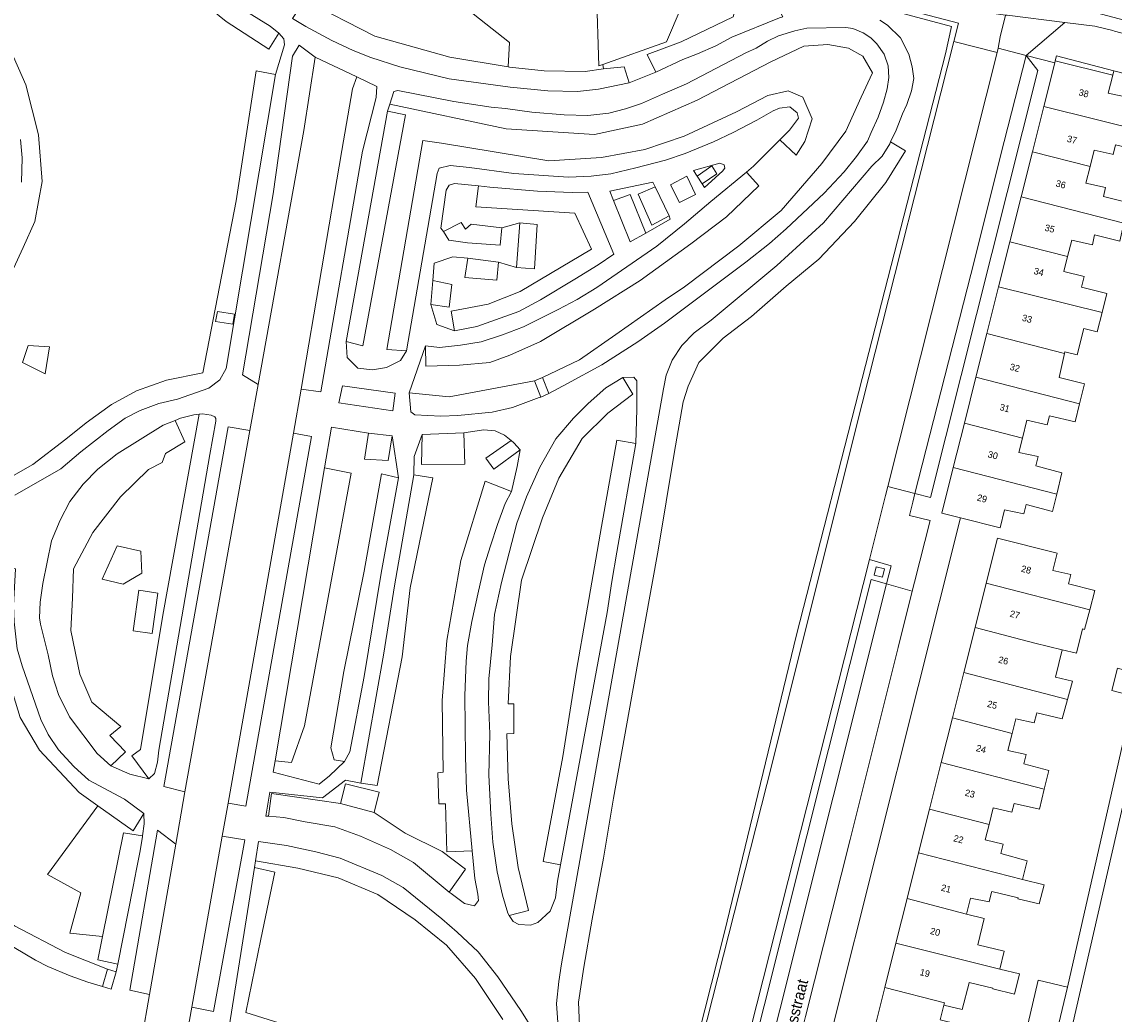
# Model space of a CAD drawing. Header units: metres. Extents: x 151448 to 154749, y 463108 to 465296.
# Tile 205 of 256: x 153749 to 153872, y 463319 to 463431. Entities that reach past the tile are written whole.
import ezdxf
from ezdxf.enums import TextEntityAlignment as Align

# ---------------------------------------------------------------- set-up
doc = ezdxf.new("R2010")
doc.units = ezdxf.units.M
for name, color, linetype, lineweight in [('B-PV-GR-BEPLANTING_CULTUUR_HEESTERS-GV', 253, 'Continuous', 9), ('B-PV-GR-GROENVOORZIENING-GV', 253, 'Continuous', 9), ('B-PV-IE-TERREINAFSCHEIDING_KUNSTMATIG_HEKWERK-G', 253, 'Continuous', 9), ('B-PV-IE-TERREINAFSCHEIDING_KUNSTMATIG_MUUR-G', 253, 'Continuous', 9), ('B-PV-OG-BEBOUWING-GV', 1, 'Continuous', 9), ('B-PV-OG-BEBOUWING-T18', 2, 'Continuous', 9), ('B-PV-OG-TERREIN_BEGROEID-GV', 253, 'Continuous', 9), ('B-PV-OG-TERREIN_ERF-GV', 253, 'Continuous', 9), ('B-PV-OG-TOPOGRAFIE-T18', 2, 'Continuous', 9), ('B-PV-VH-GESLOTENVERHARDING_ASFALT-GV', 253, 'Continuous', 9), ('B-PV-VH-ONVERHARD_ZAND-GV', 253, 'Continuous', 9), ('B-PV-VH-OPENVERHARDING_BETONSTRAATSTEEN-GV', 253, 'Continuous', 9), ('B-PV-VH-OPENVERHARDING_STRAATBAKSTEEN-GV', 253, 'Continuous', 9), ('B-PV-VH-OPENVERHARDING_TEGEL-GV', 253, 'Continuous', 9)]:
    doc.layers.add(name, color=color, linetype=linetype, lineweight=lineweight)
doc.styles.add('Drong', font='txt', dxfattribs={"height": 1.8})

msp = doc.modelspace()

# ---------------------------------------------------------------- linework, layer by layer
at = {"layer": 'B-PV-GR-BEPLANTING_CULTUUR_HEESTERS-GV', "flags": 128}
for points in [[(153814.197, 463425.967), (153814.104, 463426.483), (153813.663, 463426.327), (153813.399, 463434.695), (153808.281, 463436.477), (153804.894, 463435.421), (153789.645, 463440.318), (153789.095, 463435.808), (153796.121, 463434.88), (153803.588, 463428.959), (153803.426, 463426.207), (153803.581, 463426.182), (153807.506, 463425.741), (153812.13, 463425.692)], [(153822.221, 463283.03), (153822.473, 463284.052), (153824.216, 463291.155), (153824.122, 463291.335), (153831.483, 463320.453), (153844.163, 463370.606), (153846.001, 463377.825), (153846.263, 463378.85), (153858.576, 463427.84), (153853.681, 463429.071), (153843.368, 463388.226), (153832.611, 463345.229), (153811.787, 463263.142), (153811.391, 463261.389), (153810.065, 463256.354), (153808.841, 463251.708), (153803.185, 463230.233), (153806.695, 463228.966), (153806.798, 463229.451), (153806.255, 463229.59), (153806.812, 463231.895), (153809.249, 463231.314), (153810.04, 463234.42)]]:
    msp.add_lwpolyline(points, close=True, dxfattribs=at)
at = {"layer": 'B-PV-GR-GROENVOORZIENING-GV', "flags": 128}
for points in [[(153826.914, 463437.942), (153767.162, 463453.902), (153764.641, 463451.208), (153769.797, 463445.123), (153778.556, 463446.31), (153779.539, 463439.551), (153778.666, 463434.604), (153780.456, 463433.753), (153788.397, 463429.674), (153796.851, 463427.281), (153803.426, 463426.207), (153803.588, 463428.959), (153796.121, 463434.88), (153789.095, 463435.808), (153789.645, 463440.318), (153804.894, 463435.421), (153808.281, 463436.477), (153813.399, 463434.695), (153813.663, 463426.327), (153814.104, 463426.483), (153821.278, 463429.016), (153822.944, 463432.899), (153825.637, 463435.298)], [(153755.067, 463450.878), (153753.326, 463449.251), (153755.652, 463446.939), (153760.415, 463441.576), (153763.32, 463438.301), (153767.099, 463435.056), (153771.656, 463431.337), (153776.431, 463428.203), (153777.567, 463429.994), (153776.617, 463430.812), (153773.246, 463432.88), (153763.976, 463441.061), (153763.193, 463441.964), (153760.723, 463444.487), (153758.859, 463446.41), (153757.225, 463448.5), (153755.544, 463450.47)], [(153780.456, 463433.753), (153779.134, 463431.661), (153780.607, 463430.759), (153783.539, 463429.195), (153785.953, 463428.043), (153787.966, 463427.263), (153791.203, 463426.222), (153796.8, 463424.856), (153803.68, 463423.923), (153807.911, 463423.5), (153811.25, 463423.409), (153813.625, 463423.7), (153817.085, 463424.415), (153816.518, 463426.2), (153814.197, 463425.967), (153812.13, 463425.692), (153807.506, 463425.741), (153803.581, 463426.182), (153803.426, 463426.207), (153796.851, 463427.281), (153788.397, 463429.674)], [(153834.417, 463431.845), (153833.237, 463434.133), (153830.378, 463433.601), (153829.12, 463432.87), (153828.824, 463431.854), (153822.96, 463429.025), (153819.103, 463427.597), (153820.074, 463425.623), (153823.116, 463427.05), (153824.777, 463427.658), (153826.837, 463428.566), (153828.642, 463429.553), (153834.034, 463431.737)], [(153792.28, 463389.435), (153792.475, 463387.272), (153792.921, 463386.952), (153795.861, 463386.8), (153797.752, 463386.872), (153801.641, 463387.252), (153803.931, 463387.782), (153806.937, 463388.875), (153807.102, 463388.949), (153808.017, 463389.328), (153810.121, 463390.465), (153813.996, 463392.587), (153818.046, 463395.166), (153821.078, 463397.283), (153830.253, 463404.16), (153832.91, 463406.26), (153834.784, 463407.913), (153839.074, 463411.95), (153841.32, 463414.354), (153842.705, 463416.085), (153843.971, 463417.81), (153844.359, 463418.783), (153845.171, 463420.536), (153845.771, 463422.226), (153846.173, 463423.723), (153846.35, 463425.019), (153846.287, 463426.306), (153845.848, 463427.646), (153845.005, 463428.789), (153844.34, 463429.477), (153843.458, 463430.029), (153842.315, 463430.518), (153841.498, 463430.646), (153837.126, 463430.588), (153835.752, 463430.253), (153833.928, 463429.723), (153832.691, 463429.092), (153831.393, 463428.33), (153830.235, 463427.777), (153823.564, 463424.274), (153820.845, 463423.128), (153818.484, 463422.06), (153816.68, 463421.457), (153814.791, 463420.994), (153812.43, 463420.723), (153809.738, 463420.805), (153806.121, 463421.086), (153803.119, 463421.515), (153801.535, 463421.661), (153797.302, 463422.299), (153791.008, 463423.538), (153790.526, 463423.427), (153790.085, 463422.003), (153803.204, 463419.215), (153813.19, 463418.56), (153818.576, 463419.737), (153824.767, 463422.447), (153833.053, 463426.77), (153836.758, 463428.534), (153839.497, 463428.71), (153841.819, 463428.31), (153843.418, 463427.4), (153844.517, 463425.52), (153843.228, 463422.786), (153841.525, 463418.96), (153838.803, 463415.298), (153834.207, 463410.006), (153829.442, 463406.006), (153823.327, 463401.394), (153821.139, 463399.907), (153815.571, 463396.007), (153811.49, 463393.153), (153807.323, 463391.16), (153806.408, 463390.781), (153796.769, 463388.984)], [(153781.684, 463427.304), (153779.886, 463428.653), (153779.125, 463427.424), (153776.945, 463411.862), (153773.489, 463391.437), (153775.23, 463390.353), (153780.406, 463419.022)], [(153789.839, 463421.21), (153791.859, 463420.798), (153787.063, 463394.708), (153785.169, 463395.221), (153785.265, 463393.413), (153786.493, 463392.204), (153788.129, 463392.004), (153789.729, 463392.291), (153791.293, 463393.068), (153791.97, 463394.176), (153789.771, 463394.316), (153793.829, 463417.881), (153795.913, 463417.602), (153808.01, 463415.588), (153813.959, 463415.978), (153818.856, 463416.885), (153823.269, 463418.394), (153829.195, 463421.13), (153832.716, 463422.977), (153835.015, 463423.508), (153836.682, 463422.765), (153837.707, 463420.339), (153836.873, 463417.775), (153835.923, 463416.243), (153834.068, 463417.969), (153831.108, 463414.999), (153830.296, 463414.327), (153831.707, 463412.772), (153828.065, 463409.298), (153824.021, 463406.242), (153818.315, 463402.094), (153813.175, 463398.866), (153807.077, 463395.197), (153803.606, 463393.67), (153801.363, 463392.861), (153797.957, 463392.546), (153794.157, 463392.43), (153794.119, 463394.724), (153792.28, 463389.435), (153796.769, 463388.984), (153806.408, 463390.781), (153807.323, 463391.16), (153811.49, 463393.153), (153815.571, 463396.007), (153821.139, 463399.907), (153823.327, 463401.394), (153829.442, 463406.006), (153834.207, 463410.006), (153838.803, 463415.298), (153841.525, 463418.96), (153843.228, 463422.786), (153844.517, 463425.52), (153843.418, 463427.4), (153841.819, 463428.31), (153839.497, 463428.71), (153836.758, 463428.534), (153833.053, 463426.77), (153824.767, 463422.447), (153818.576, 463419.737), (153813.19, 463418.56), (153803.204, 463419.215), (153790.085, 463422.003)], [(153780.084, 463389.825), (153782.313, 463389.544), (153787.015, 463416.675), (153788.563, 463422.747), (153788.635, 463423.975), (153786.368, 463425.076), (153785.888, 463423.721), (153784.687, 463416.765)], [(153834.068, 463417.969), (153835.923, 463416.243), (153836.873, 463417.775), (153837.707, 463420.339), (153836.682, 463422.765), (153835.015, 463423.508), (153832.716, 463422.977), (153829.195, 463421.13), (153823.269, 463418.394), (153818.856, 463416.885), (153813.959, 463415.978), (153808.01, 463415.588), (153795.913, 463417.602), (153793.829, 463417.881), (153789.771, 463394.316), (153791.97, 463394.176), (153795.434, 463414.178), (153795.664, 463414.764), (153796.886, 463415.075), (153799.09, 463414.832), (153804.086, 463414.183), (153810.245, 463413.761), (153812.809, 463413.856), (153815.032, 463414.139), (153817.833, 463414.809), (153821.183, 463415.681), (153823.407, 463416.431), (153826.574, 463417.735), (153828.792, 463418.795), (153831.465, 463420.17), (153833.314, 463421.249), (153834.042, 463421.529), (153835.182, 463421.69), (153836.009, 463421.006), (153836.168, 463420.419), (153835.171, 463419.075)], [(153785.169, 463395.221), (153787.063, 463394.708), (153791.859, 463420.798), (153789.839, 463421.21)], [(153824.74, 463413.873), (153826.408, 463415.032), (153826.977, 463414.144), (153825.301, 463413.016), (153825.587, 463412.58), (153827.59, 463414.416), (153827.86, 463414.782), (153827.789, 463415.155), (153827.301, 463415.352), (153824.333, 463414.494)], [(153825.301, 463413.016), (153826.977, 463414.144), (153826.408, 463415.032), (153824.74, 463413.873)], [(153794.119, 463394.724), (153794.157, 463392.43), (153797.957, 463392.546), (153801.363, 463392.861), (153803.606, 463393.67), (153807.077, 463395.197), (153813.175, 463398.866), (153818.315, 463402.094), (153824.021, 463406.242), (153828.065, 463409.298), (153831.707, 463412.772), (153830.296, 463414.327), (153826.289, 463411.008), (153823.337, 463408.48), (153820.204, 463405.957), (153813.441, 463401.302), (153811.199, 463399.947), (153809.077, 463398.812), (153805.161, 463396.85), (153802.808, 463395.95), (153800.396, 463395.177), (153798.045, 463394.782), (153795.701, 463394.552)], [(153822.76, 463410.896), (153824.551, 463411.795), (153823.599, 463413.864), (153821.759, 463412.883)], [(153798.897, 463404.619), (153797.211, 463404.769), (153795.109, 463404.037), (153794.945, 463402.101), (153797.096, 463401.637), (153796.781, 463399.077), (153794.734, 463399.394), (153795.376, 463397.139), (153797.394, 463396.413), (153797.005, 463398.644), (153801.179, 463399.429), (153804.781, 463400.853), (153812.849, 463405.624), (153810.969, 463409.71), (153799.793, 463410.402), (153800.073, 463412.77), (153797.399, 463413.057), (153796.767, 463412.854), (153796.464, 463412.279), (153795.829, 463408.004), (153796.163, 463407.638), (153798.146, 463408.653), (153798.612, 463407.888), (153799.256, 463408.451), (153802.711, 463408.053), (153804.752, 463408.588), (153806.699, 463408.406), (153806.389, 463403.426), (153804.385, 463403.549), (153802.361, 463404.163), (153802.171, 463402.119), (153798.544, 463402.448)], [(153800.073, 463412.77), (153799.793, 463410.402), (153810.969, 463409.71), (153812.849, 463405.624), (153804.781, 463400.853), (153801.179, 463399.429), (153797.005, 463398.644), (153797.394, 463396.413), (153799.894, 463396.923), (153804.647, 463398.583), (153807.091, 463399.896), (153810.958, 463402.252), (153813.582, 463403.869), (153815.361, 463405.063), (153812.416, 463412.069), (153810.667, 463412.029), (153806.737, 463412.162), (153801.363, 463412.631)], [(153819.995, 463412.673), (153819.762, 463413.174), (153814.887, 463412.185), (153815.319, 463411.118), (153817.189, 463411.812), (153818.965, 463407.456), (153821.715, 463409.03), (153821.604, 463409.386), (153819.645, 463408.348), (153818.107, 463411.82)], [(153821.604, 463409.386), (153819.995, 463412.673), (153818.107, 463411.82), (153819.645, 463408.348)], [(153815.319, 463411.118), (153817.21, 463406.452), (153818.965, 463407.456), (153817.189, 463411.812)], [(153802.711, 463408.053), (153799.256, 463408.451), (153798.612, 463407.888), (153798.146, 463408.653), (153796.163, 463407.638), (153796.728, 463406.645), (153798.833, 463406.364), (153802.553, 463406.089)], [(153804.752, 463408.588), (153804.385, 463403.549), (153806.389, 463403.426), (153806.699, 463408.406)], [(153802.361, 463404.163), (153798.897, 463404.619), (153798.544, 463402.448), (153802.171, 463402.119)], [(153794.734, 463399.394), (153796.781, 463399.077), (153797.096, 463401.637), (153794.945, 463402.101)], [(153751.721, 463394.609), (153751.24, 463391.558), (153748.661, 463392.847), (153749.306, 463394.749)], [(153751.721, 463394.609), (153749.306, 463394.749), (153748.661, 463392.847), (153751.24, 463391.558)], [(153803.555, 463330.444), (153805.724, 463330.996), (153804.579, 463335.84), (153803.864, 463340.773), (153803.447, 463345.851), (153803.287, 463350.923), (153804.081, 463350.981), (153804.057, 463354.345), (153803.438, 463354.327), (153803.707, 463359.685), (153804.95, 463368.284), (153807.312, 463375.331), (153809.166, 463379.786), (153811.773, 463384.267), (153814.665, 463387.111), (153817.504, 463389.257), (153816.368, 463391.142), (153814.446, 463389.997), (153812.444, 463388.232), (153810.813, 463386.556), (153808.803, 463384.244), (153806.993, 463381.045), (153805.518, 463377.691), (153804.414, 463374.731), (153802.667, 463368.018), (153801.907, 463364.391), (153801.636, 463360.968), (153801.263, 463357.148), (153801.231, 463354.561), (153801.369, 463350.942), (153801.238, 463346.272), (153801.466, 463341.889), (153801.715, 463338.705), (153802.198, 463335.364), (153802.79, 463332.718), (153803.386, 463330.692)], [(153809.355, 463336.178), (153807.375, 463336.537), (153809.618, 463348.37), (153811.135, 463358.121), (153812.218, 463364.366), (153813.965, 463374.343), (153815.684, 463384.083), (153817.849, 463383.69), (153817.955, 463387.593), (153817.943, 463390.762), (153817.611, 463391.176), (153816.39, 463391.155), (153816.368, 463391.142), (153817.504, 463389.257), (153814.665, 463387.111), (153811.773, 463384.267), (153809.166, 463379.786), (153807.312, 463375.331), (153804.95, 463368.284), (153803.707, 463359.685), (153803.438, 463354.327), (153804.057, 463354.345), (153804.081, 463350.981), (153803.287, 463350.923), (153803.447, 463345.851), (153803.864, 463340.773), (153804.579, 463335.84), (153805.724, 463330.996), (153803.555, 463330.444), (153804.013, 463329.772), (153804.654, 463329.428), (153805.947, 463329.359), (153806.791, 463329.67), (153808.167, 463330.917), (153808.759, 463332.441), (153809.009, 463334.302)], [(153784.758, 463390.21), (153784.326, 463388.282), (153790.442, 463387.381), (153790.695, 463389.401)], [(153768.591, 463387.004), (153767.99, 463386.952), (153766.473, 463386.544), (153765.887, 463386.313), (153766.986, 463383.895), (153764.807, 463382.568), (153764.418, 463381.575), (153762.896, 463380.783), (153759.736, 463377.689), (153756.587, 463373.665), (153754.416, 463369.563), (153754.298, 463366.267), (153754.109, 463362.597), (153755.127, 463357.672), (153756.504, 463354.501), (153759.744, 463351.766), (153758.528, 463350.75), (153760.291, 463348.926), (153758.629, 463347.327), (153760.77, 463346.391), (153762.909, 463345.87), (153760.997, 463348.465), (153761.959, 463349.164), (153764.514, 463364.329)], [(153762.909, 463345.87), (153763.546, 463346.483), (153763.876, 463347.757), (153764.057, 463349.104), (153769.81, 463382.446), (153770.483, 463386.208), (153770.479, 463386.506), (153770.342, 463386.727), (153769.936, 463386.907), (153768.96, 463387.036), (153768.591, 463387.004), (153764.514, 463364.329), (153761.959, 463349.164), (153760.997, 463348.465)], [(153765.887, 463386.313), (153764.519, 463385.775), (153759.334, 463382.543), (153757.159, 463380.817), (153755.5, 463379.122), (153754.015, 463377.157), (153752.928, 463375.07), (153751.957, 463372.72), (153750.978, 463367.921), (153750.648, 463365.805), (153750.58, 463364.039), (153750.712, 463363.318), (153751.555, 463359.857), (153752.063, 463357.489), (153752.717, 463355.385), (153753.968, 463352.873), (153757.105, 463348.723), (153758.629, 463347.327), (153760.291, 463348.926), (153758.528, 463350.75), (153759.744, 463351.766), (153756.504, 463354.501), (153755.127, 463357.672), (153754.109, 463362.597), (153754.298, 463366.267), (153754.416, 463369.563), (153756.587, 463373.665), (153759.736, 463377.689), (153762.896, 463380.783), (153764.418, 463381.575), (153764.807, 463382.568), (153766.986, 463383.895)], [(153774.296, 463385.182), (153771.867, 463385.573), (153764.606, 463344.982), (153766.992, 463344.408)], [(153784.993, 463347.814), (153783.82, 463347.994), (153783.445, 463349.343), (153784.924, 463357.969), (153787.184, 463369.308), (153789.17, 463380.278), (153791.075, 463379.847), (153790.347, 463384.572), (153789.894, 463381.801), (153787.218, 463381.944), (153787.684, 463384.88), (153783.515, 463385.562), (153782.742, 463380.974), (153785.726, 463380.337), (153783.58, 463368.784), (153780.466, 463351.856), (153779.023, 463347.713), (153777.168, 463347.904), (153776.953, 463346.626), (153782.112, 463345.248), (153783.301, 463346.207)], [(153771.873, 463343.133), (153773.838, 463342.783), (153781.256, 463384.511), (153779.235, 463384.851)], [(153799.387, 463337.743), (153796.517, 463337.622), (153796.359, 463343.054), (153795.611, 463343.031), (153795.498, 463346.555), (153796.123, 463346.621), (153795.991, 463354.705), (153796.52, 463361.485), (153798.106, 463370.493), (153800.854, 463379.467), (153803.794, 463378.299), (153804.452, 463381.109), (153804.807, 463382.985), (153801.83, 463380.797), (153800.914, 463382.065), (153803.762, 463384.04), (153803.027, 463384.648), (153801.967, 463385.132), (153800.693, 463385.256), (153798.456, 463384.896), (153798.544, 463381.36), (153793.675, 463381.337), (153793.73, 463384.728), (153792.851, 463382.251), (153792.792, 463380.174), (153794.925, 463379.847), (153792.395, 463367.406), (153791.478, 463359.64), (153788.655, 463345.095), (153786.813, 463345.368), (153785.099, 463345.696), (153782.508, 463343.725), (153776.569, 463344.346), (153776.115, 463341.654), (153776.407, 463341.633), (153776.761, 463344.195), (153784.532, 463343.091), (153785.098, 463345.307), (153788.893, 463344.369), (153788.339, 463342.046), (153791.824, 463339.728), (153795.983, 463337.674), (153798.643, 463335.671), (153796.793, 463333.079), (153796.999, 463332.907), (153798.495, 463331.782), (153799.624, 463331.525), (153800.1, 463332.145), (153800.019, 463332.852), (153799.68, 463334.632)], [(153787.684, 463384.88), (153787.218, 463381.944), (153789.894, 463381.801), (153790.347, 463384.572)], [(153798.456, 463384.896), (153793.73, 463384.728), (153793.675, 463381.337), (153798.544, 463381.36)], [(153809.355, 463336.178), (153814.601, 463364.648), (153815.136, 463368.123), (153815.674, 463371.447), (153817.849, 463383.69), (153815.684, 463384.083), (153813.965, 463374.343), (153812.218, 463364.366), (153811.135, 463358.121), (153809.618, 463348.37), (153807.375, 463336.537)], [(153804.807, 463382.985), (153804.085, 463383.773), (153803.762, 463384.04), (153800.914, 463382.065), (153801.83, 463380.797)], [(153782.742, 463380.974), (153777.168, 463347.904), (153779.023, 463347.713), (153780.466, 463351.856), (153783.58, 463368.784), (153785.726, 463380.337)], [(153791.075, 463379.847), (153789.17, 463380.278), (153787.184, 463369.308), (153784.924, 463357.969), (153783.445, 463349.343), (153783.82, 463347.994), (153784.993, 463347.814), (153785.572, 463348.913), (153787.182, 463357.422), (153789.128, 463369.074)], [(153786.813, 463345.368), (153788.655, 463345.095), (153791.478, 463359.64), (153792.395, 463367.406), (153794.925, 463379.847), (153792.792, 463380.174), (153790.621, 463367.633), (153789.4, 463360.039)], [(153803.794, 463378.299), (153800.854, 463379.467), (153798.106, 463370.493), (153796.52, 463361.485), (153795.991, 463354.705), (153796.123, 463346.621), (153795.498, 463346.555), (153795.611, 463343.031), (153796.359, 463343.054), (153796.517, 463337.622), (153799.387, 463337.743), (153798.742, 463344.585), (153798.634, 463348.346), (153798.55, 463355.26), (153798.695, 463359.129), (153798.862, 463360.907), (153799.329, 463363.621), (153800.103, 463367.043), (153800.775, 463370.006), (153801.449, 463372.152), (153802.228, 463374.55), (153803.115, 463376.918)], [(153757.651, 463368.399), (153760.027, 463367.814), (153762.112, 463369.056), (153762.012, 463371.535), (153759.339, 463372.161)], [(153757.651, 463368.399), (153759.339, 463372.161), (153762.012, 463371.535), (153762.112, 463369.056), (153760.027, 463367.814)], [(153762.37, 463341.955), (153760.181, 463343.584), (153756.142, 463345.724), (153754.456, 463347.257), (153752.714, 463349.125), (153751.575, 463350.854), (153750.746, 463352.544), (153748.645, 463358.597), (153748.066, 463360.519), (153747.735, 463363.563), (153747.667, 463365.419), (153747.872, 463369.544), (153745.869, 463369.779), (153745.806, 463364.865), (153746.678, 463358.459), (153748.412, 463352.772), (153750.587, 463349.082), (153755.052, 463344.311), (153757.182, 463342.803), (153761.135, 463340.005)], [(153844.711, 463368.839), (153845.648, 463368.627), (153845.86, 463369.563), (153844.924, 463369.775)], [(153761.775, 463367.136), (153761.132, 463362.555), (153763.297, 463362.25), (153763.94, 463366.831)], [(153761.775, 463367.136), (153763.94, 463366.831), (153763.297, 463362.25), (153761.132, 463362.555)], [(153788.339, 463342.046), (153788.893, 463344.369), (153785.098, 463345.307), (153784.532, 463343.091)], [(153776.407, 463341.633), (153778.124, 463341.506), (153780.546, 463340.996), (153783.889, 463340.45), (153786.804, 463339.403), (153790.168, 463337.904), (153792.763, 463336.437), (153796.793, 463333.079), (153798.643, 463335.671), (153795.983, 463337.674), (153791.824, 463339.728), (153788.339, 463342.046), (153784.532, 463343.091), (153776.761, 463344.195)], [(153757.69, 463328.07), (153760.044, 463339.764), (153762.214, 463339.45), (153762.375, 463340.801), (153762.37, 463341.955), (153761.135, 463340.005), (153757.182, 463342.803), (153751.496, 463335.06), (153755.268, 463332.998), (153754.014, 463328.463)], [(153762.214, 463339.45), (153760.044, 463339.764), (153757.69, 463328.07), (153757.163, 463325.452), (153759.408, 463324.951), (153761.143, 463333.731), (153761.527, 463335.663), (153761.957, 463337.735), (153762.203, 463339.354)], [(153765.97, 463338.49), (153763.911, 463340.085), (153760.757, 463322.016), (153762.975, 463321.509)], [(153767.756, 463320.099), (153770.215, 463319.62), (153773.748, 463338.967), (153771.17, 463339.396)]]:
    msp.add_lwpolyline(points, close=True, dxfattribs=at)
for points in [[(153747.116, 463379.784), (153749.833, 463381.342), (153753.547, 463384.208), (153755.843, 463386.032), (153758.717, 463388.113), (153761.513, 463389.66), (153764.924, 463390.862), (153769.025, 463391.692), (153772.755, 463411.081), (153775.028, 463425.767), (153777.187, 463425.346), (153778.205, 463428.674), (153778.123, 463429.35), (153777.567, 463429.994), (153776.431, 463428.203), (153771.656, 463431.337)], [(153747.244, 463428.258), (153749.054, 463424.18), (153750.466, 463418.549), (153750.871, 463413.279), (153750.045, 463408.754), (153748.764, 463405.804), (153745.661, 463399.187)], [(153745.661, 463399.187), (153748.764, 463405.804), (153750.045, 463408.754), (153750.871, 463413.279), (153750.466, 463418.549), (153749.054, 463424.18), (153747.244, 463428.258)], [(153747.802, 463377.879), (153753.013, 463380.834), (153755.241, 463382.758), (153758.334, 463385.177), (153760.237, 463386.567), (153761.948, 463387.413), (153764.039, 463388.211), (153766.168, 463388.708), (153769.674, 463389.935), (153770.914, 463390.904), (153771.653, 463392.183), (153777.187, 463425.346), (153775.028, 463425.767), (153772.755, 463411.081), (153769.025, 463391.692), (153764.924, 463390.862), (153761.513, 463389.66), (153758.717, 463388.113), (153755.843, 463386.032), (153753.547, 463384.208), (153749.833, 463381.342), (153747.116, 463379.784)], [(153748.463, 463418.015), (153748.638, 463415.936), (153748.572, 463413.188)], [(153811.519, 463317.112), (153811.373, 463320.646), (153811.979, 463324.595), (153812.896, 463330.045), (153814.182, 463336.914), (153815.313, 463343.683), (153818.074, 463358.991), (153820.343, 463371.664), (153822.169, 463382.589), (153823.177, 463388.393), (153823.721, 463390.181), (153824.934, 463392.83), (153827.682, 463395.587), (153830.885, 463398.047), (153834.766, 463401.472), (153838.467, 463404.494), (153842.486, 463408.772), (153846.028, 463413.142), (153848.256, 463416.711), (153846.566, 463417.733), (153846.467, 463417.525), (153845.593, 463416.133), (153844.43, 463414.982), (153838.995, 463408.586), (153833.741, 463403.783), (153826.31, 463397.638), (153824.421, 463396.204), (153823.019, 463394.748), (153821.933, 463393.102), (153821.266, 463391.403), (153820.958, 463389.866), (153809.468, 463324.995), (153809.152, 463323.009), (153808.904, 463320.512), (153809.027, 463318.381)], [(153757.707, 463322.439), (153758.68, 463322.143), (153759.237, 463324.085), (153758.264, 463324.381), (153753.524, 463326.277), (153747.778, 463329.264), (153743.514, 463332.347), (153739.6, 463335.965), (153735.974, 463340.402), (153732.914, 463345.196), (153730.551, 463349.584), (153728.615, 463356.155), (153727.714, 463360.856), (153727.469, 463362.133), (153725.138, 463362.317)], [(153747.778, 463329.264), (153753.524, 463326.277), (153758.264, 463324.381), (153759.237, 463324.085), (153759.408, 463324.951), (153757.163, 463325.452), (153757.69, 463328.07), (153754.014, 463328.463), (153755.268, 463332.998), (153751.496, 463335.06), (153757.182, 463342.803), (153755.052, 463344.311), (153750.587, 463349.082), (153748.412, 463352.772)], [(153806.051, 463317.798), (153804.848, 463319.723), (153802.278, 463323.539), (153800.046, 463326.324), (153797.704, 463328.552), (153795.963, 463330.073), (153791.583, 463333.584), (153789.194, 463334.938), (153784.487, 463336.899), (153781.765, 463337.631), (153778.428, 463338.324), (153775.296, 463338.786), (153774.95, 463336.598), (153779.703, 463335.788), (153784.254, 463334.693), (153788.738, 463332.828), (153792.935, 463329.954), (153796.479, 463327.102), (153799.742, 463323.338), (153802.85, 463318.721)], [(153802.85, 463318.721), (153799.742, 463323.338), (153796.479, 463327.102), (153792.935, 463329.954), (153788.738, 463332.828), (153784.254, 463334.693), (153779.703, 463335.788), (153774.95, 463336.598), (153774.832, 463335.846), (153777.111, 463335.335), (153775.543, 463327.787), (153773.845, 463319.494), (153778.877, 463317.932)], [(153778.877, 463317.932), (153773.845, 463319.494), (153775.543, 463327.787), (153777.111, 463335.335), (153774.832, 463335.846), (153771.993, 463317.869)], [(153738.242, 463333.922), (153740.91, 463331.355), (153743.93, 463329.145), (153746.515, 463327.542), (153750.133, 463325.418), (153751.521, 463324.697), (153754.034, 463323.637), (153756.05, 463322.935), (153757.707, 463322.439)]]:
    msp.add_lwpolyline(points, dxfattribs=at)
at = {"layer": 'B-PV-IE-TERREINAFSCHEIDING_KUNSTMATIG_HEKWERK-G', "flags": 128}
for points in [[(153826.914, 463437.942), (153837.174, 463435.16), (153848.514, 463432.091), (153853.437, 463430.758), (153852.745, 463427.656), (153843.718, 463392.503), (153835.935, 463362.109), (153827.827, 463328.559), (153816.028, 463281.925), (153811.787, 463263.142)], [(153807.323, 463391.16), (153806.408, 463390.781)], [(153806.408, 463390.781), (153807.102, 463388.949)], [(153808.017, 463389.328), (153807.323, 463391.16)], [(153807.102, 463388.949), (153808.017, 463389.328)], [(153757.707, 463322.439), (153758.264, 463324.381)], [(153759.237, 463324.085), (153758.68, 463322.143), (153757.707, 463322.439)], [(153758.264, 463324.381), (153759.237, 463324.085)]]:
    msp.add_lwpolyline(points, dxfattribs=at)
msp.add_lwpolyline([(153770.645, 463398.592), (153770.448, 463397.467), (153772.386, 463397.169), (153772.584, 463398.294)], close=True, dxfattribs=at)
at = {"layer": 'B-PV-IE-TERREINAFSCHEIDING_KUNSTMATIG_MUUR-G', "flags": 128}
msp.add_lwpolyline([(153784.532, 463343.091), (153785.098, 463345.307), (153788.893, 463344.369), (153788.339, 463342.046)], dxfattribs=at)
at = {"layer": 'B-PV-OG-BEBOUWING-GV', "flags": 128}
for points in [[(153865.131, 463426.89), (153865.068, 463426.644), (153863.841, 463421.748), (153875.483, 463418.83), (153876.026, 463420.967), (153873.14, 463421.706), (153873.391, 463422.737), (153871.108, 463423.244), (153871.606, 463425.251)], [(153862.559, 463416.631), (153869.051, 463414.967), (153869.511, 463416.819), (153871.543, 463416.355), (153871.65, 463416.329), (153871.912, 463417.418), (153874.944, 463416.691), (153875.483, 463418.83), (153863.841, 463421.748)], [(153862.559, 463416.631), (153861.28, 463411.531), (153872.878, 463408.557), (153873.424, 463410.847), (153870.559, 463411.572), (153870.792, 463412.593), (153868.586, 463413.096), (153869.051, 463414.967)], [(153860.012, 463406.471), (153866.525, 463404.8), (153866.989, 463406.666), (153869.316, 463406.126), (153869.569, 463407.233), (153872.396, 463406.538), (153872.878, 463408.557), (153861.28, 463411.531)], [(153866.525, 463404.8), (153860.012, 463406.471), (153858.737, 463401.383), (153870.401, 463398.469), (153870.942, 463400.635), (153868.08, 463401.35), (153868.376, 463402.537), (153866.104, 463403.104)], [(153857.418, 463396.121), (153866.183, 463393.873), (153866.222, 463394.042), (153867.609, 463393.696), (153868.355, 463396.68), (153869.86, 463396.304), (153870.401, 463398.469), (153858.737, 463401.383)], [(153867.876, 463388.192), (153868.443, 463390.441), (153865.551, 463391.144), (153866.183, 463393.873), (153857.418, 463396.121), (153856.182, 463391.19)], [(153867.876, 463388.192), (153856.182, 463391.19), (153854.878, 463385.986), (153861.433, 463384.305), (153861.94, 463386.349), (153864.199, 463385.82), (153864.469, 463386.82), (153867.361, 463386.144)], [(153853.623, 463380.978), (153865.288, 463377.986), (153865.875, 463380.381), (153862.93, 463381.182), (153863.185, 463382.218), (153861.035, 463382.703), (153861.433, 463384.305), (153854.878, 463385.986)], [(153865.288, 463377.986), (153853.623, 463380.978), (153852.34, 463375.86), (153854.437, 463375.328), (153858.92, 463374.19), (153859.422, 463376.211), (153861.598, 463375.76), (153861.856, 463376.808), (153864.808, 463376.027)], [(153857.346, 463367.952), (153869.012, 463364.927), (153869.584, 463367.127), (153866.631, 463367.85), (153866.885, 463368.909), (153864.869, 463369.382), (153865.36, 463371.338), (153858.62, 463373.03)], [(153856.084, 463362.925), (153862.811, 463361.182), (153865.914, 463360.437), (153867.517, 463360.051), (153868.188, 463362.781), (153868.438, 463362.718), (153869.012, 463364.927), (153857.346, 463367.952)], [(153865.914, 463360.437), (153862.811, 463361.182), (153856.084, 463362.925), (153854.813, 463357.859), (153866.497, 463354.831), (153867.059, 463356.892), (153865.168, 463357.33)], [(153874.367, 463357.755), (153872.157, 463358.338), (153871.494, 463355.829), (153873.969, 463355.176), (153874.631, 463357.685)], [(153853.528, 463352.738), (153860.254, 463350.994), (153860.666, 463352.637), (153862.766, 463352.191), (153863.006, 463353.174), (153863.044, 463353.328), (153865.896, 463352.622), (153866.497, 463354.831), (153854.813, 463357.859)], [(153852.27, 463347.725), (153863.894, 463344.713), (153864.402, 463346.819), (153861.569, 463347.554), (153861.83, 463348.619), (153859.772, 463349.074), (153860.254, 463350.994), (153853.528, 463352.738)], [(153863.894, 463344.713), (153852.27, 463347.725), (153850.948, 463342.454), (153857.673, 463340.711), (153858.144, 463342.587), (153860.232, 463342.095), (153860.476, 463343.09), (153863.348, 463342.449)], [(153857.673, 463340.711), (153850.948, 463342.454), (153849.706, 463337.506), (153861.449, 463334.52), (153861.957, 463336.617), (153858.997, 463337.431), (153859.253, 463338.499), (153857.237, 463338.972)], [(153848.411, 463332.347), (153855.137, 463330.604), (153855.589, 463332.407), (153857.685, 463331.966), (153857.918, 463332.937), (153857.97, 463333.152), (153860.94, 463332.422), (153860.919, 463332.336), (153863.321, 463331.753), (153863.868, 463333.904), (153861.449, 463334.52), (153849.706, 463337.506)], [(153848.411, 463332.347), (153847.154, 463327.334), (153858.876, 463324.394), (153859.367, 463326.433), (153856.385, 463327.15), (153857.127, 463330.104), (153855.137, 463330.604)], [(153845.896, 463322.321), (153852.621, 463320.578), (153852.56, 463320.333), (153854.631, 463319.827), (153855.404, 463322.858), (153855.413, 463322.895), (153858.1, 463322.249), (153858.077, 463322.154), (153860.538, 463321.561), (153861.092, 463323.862), (153858.876, 463324.394), (153847.154, 463327.334)], [(153862.044, 463318.136), (153865.318, 463317.319), (153866.497, 463322.342), (153863.2, 463323.155)], [(153844.576, 463317.06), (153856.277, 463314.027), (153856.299, 463314.118), (153856.804, 463316.285), (153856.822, 463316.361), (153853.893, 463317.12), (153854.147, 463318.197), (153852.142, 463318.669), (153852.56, 463320.333), (153852.621, 463320.578), (153845.896, 463322.321)]]:
    msp.add_lwpolyline(points, close=True, dxfattribs=at)
at = {"layer": 'B-PV-OG-TERREIN_BEGROEID-GV', "flags": 128}
for points in [[(153848.514, 463432.091), (153853.437, 463430.758), (153852.745, 463427.656), (153843.718, 463392.503), (153835.935, 463362.109), (153827.827, 463328.559), (153816.028, 463281.925), (153811.787, 463263.142), (153832.611, 463345.229), (153843.368, 463388.226), (153853.681, 463429.071), (153854.2, 463431.125), (153824.105, 463439.029)], [(153822.944, 463432.899), (153821.278, 463429.016), (153814.104, 463426.483), (153814.197, 463425.967), (153816.518, 463426.2), (153817.085, 463424.415), (153820.074, 463425.623), (153819.103, 463427.597), (153822.96, 463429.025), (153828.824, 463431.854)], [(153810.065, 463256.354), (153811.391, 463261.389), (153811.787, 463263.142), (153816.028, 463281.925), (153827.827, 463328.559), (153835.935, 463362.109), (153843.718, 463392.503), (153852.745, 463427.656), (153853.437, 463430.758), (153848.514, 463432.091)], [(153845.348, 463431.459), (153846.206, 463430.912), (153847.662, 463429.49), (153848.606, 463427.644), (153848.974, 463426.188), (153849.173, 463424.903), (153848.932, 463423.495), (153848.408, 463421.975), (153847.915, 463420.92), (153847.204, 463419.075), (153846.566, 463417.733), (153848.256, 463416.711), (153846.028, 463413.142), (153842.486, 463408.772), (153838.467, 463404.494), (153834.766, 463401.472), (153830.885, 463398.047), (153827.682, 463395.587), (153824.934, 463392.83), (153823.721, 463390.181), (153823.177, 463388.393), (153822.169, 463382.589), (153820.343, 463371.664), (153818.074, 463358.991), (153815.313, 463343.683), (153814.182, 463336.914), (153812.896, 463330.045), (153811.979, 463324.595), (153811.373, 463320.646), (153811.519, 463317.112)]]:
    msp.add_lwpolyline(points, dxfattribs=at)
at = {"layer": 'B-PV-OG-TERREIN_ERF-GV', "flags": 128}
msp.add_lwpolyline([(153871.606, 463425.251), (153871.747, 463425.759), (153865.269, 463427.431), (153865.131, 463426.89)], close=True, dxfattribs=at)
for points in [[(153874.208, 463425.124), (153871.749, 463425.767), (153871.747, 463425.759), (153871.606, 463425.251), (153871.108, 463423.244), (153873.391, 463422.737)], [(153890.53, 463420.375), (153846.472, 463228.243)], [(153871.912, 463417.418), (153871.65, 463416.329), (153871.543, 463416.355), (153869.511, 463416.819), (153869.051, 463414.967), (153868.586, 463413.096), (153870.792, 463412.593), (153870.559, 463411.572), (153873.424, 463410.847)], [(153872.396, 463406.538), (153869.569, 463407.233), (153869.316, 463406.126), (153866.989, 463406.666), (153866.525, 463404.8), (153866.104, 463403.104), (153868.376, 463402.537), (153868.08, 463401.35), (153870.942, 463400.635), (153870.401, 463398.469), (153869.86, 463396.304), (153868.355, 463396.68), (153867.609, 463393.696), (153866.222, 463394.042), (153866.183, 463393.873), (153865.551, 463391.144), (153868.443, 463390.441), (153867.876, 463388.192), (153867.361, 463386.144), (153864.469, 463386.82), (153864.199, 463385.82), (153861.94, 463386.349), (153861.433, 463384.305), (153861.035, 463382.703), (153863.185, 463382.218), (153862.93, 463381.182), (153865.875, 463380.381), (153865.288, 463377.986), (153864.808, 463376.027), (153861.856, 463376.808), (153861.598, 463375.76), (153859.422, 463376.211), (153858.92, 463374.19), (153854.437, 463375.328), (153840.132, 463318.213)], [(153844.576, 463317.06), (153845.896, 463322.321), (153847.154, 463327.334), (153848.411, 463332.347), (153849.706, 463337.506), (153850.948, 463342.454), (153852.27, 463347.725), (153853.528, 463352.738), (153854.813, 463357.859), (153856.084, 463362.925), (153857.346, 463367.952), (153858.62, 463373.03), (153865.36, 463371.338), (153864.869, 463369.382), (153866.885, 463368.909), (153866.631, 463367.85), (153869.584, 463367.127), (153869.012, 463364.927), (153868.438, 463362.718), (153868.188, 463362.781), (153867.517, 463360.051), (153865.914, 463360.437), (153865.168, 463357.33), (153867.059, 463356.892), (153866.497, 463354.831), (153865.896, 463352.622), (153863.044, 463353.328), (153863.006, 463353.174), (153862.766, 463352.191), (153860.666, 463352.637), (153860.254, 463350.994), (153859.772, 463349.074), (153861.83, 463348.619), (153861.569, 463347.554), (153864.402, 463346.819), (153863.894, 463344.713), (153863.348, 463342.449), (153860.476, 463343.09), (153860.232, 463342.095), (153858.144, 463342.587), (153857.673, 463340.711), (153857.237, 463338.972), (153859.253, 463338.499), (153858.997, 463337.431), (153861.957, 463336.617), (153861.449, 463334.52), (153863.868, 463333.904), (153863.321, 463331.753), (153860.919, 463332.336), (153860.94, 463332.422), (153857.97, 463333.152), (153857.918, 463332.937), (153857.685, 463331.966), (153855.589, 463332.407), (153855.137, 463330.604), (153857.127, 463330.104), (153856.385, 463327.15), (153859.367, 463326.433), (153858.876, 463324.394), (153861.092, 463323.862), (153860.538, 463321.561), (153858.077, 463322.154), (153858.1, 463322.249), (153855.413, 463322.895), (153855.404, 463322.858), (153854.631, 463319.827), (153852.56, 463320.333), (153852.142, 463318.669)], [(153848.65, 463244.42), (153852.284, 463259.82), (153847.933, 463260.794), (153849.15, 463266.091), (153853.447, 463265.09), (153854.537, 463270.793), (153852.213, 463271.286), (153853.177, 463275.827), (153855.501, 463275.333), (153856.798, 463281.6), (153857.184, 463281.508), (153864.144, 463312.317), (153860.876, 463313.067), (153861.359, 463315.163), (153862.044, 463318.136), (153863.2, 463323.155), (153866.497, 463322.342), (153873.969, 463355.176), (153871.494, 463355.829), (153872.157, 463358.338)]]:
    msp.add_lwpolyline(points, dxfattribs=at)
at = {"layer": 'B-PV-VH-GESLOTENVERHARDING_ASFALT-GV', "flags": 128}
msp.add_lwpolyline([(153871.608, 463430.289), (153871.796, 463430.225), (153884.553, 463426.831), (153899.868, 463422.319), (153916.975, 463417.127), (153930.431, 463412.914), (153930.907, 463414.464), (153918.909, 463418.097), (153900.291, 463423.759), (153884.976, 463428.271), (153869.78, 463432.302), (153867.682, 463432.702), (153859.798, 463433.911), (153855.193, 463434.582), (153852.746, 463435.163), (153852.362, 463433.148), (153854.703, 463432.726), (153859.522, 463432.047), (153859.716, 463432.02), (153866.202, 463431.214), (153866.21, 463431.213), (153869.597, 463430.792)], close=True, dxfattribs=at)
msp.add_lwpolyline([(153766.758, 463314.417), (153767.756, 463320.099), (153771.17, 463339.396), (153771.873, 463343.133), (153779.235, 463384.851), (153780.084, 463389.825), (153784.687, 463416.765), (153785.888, 463423.721), (153786.368, 463425.076), (153781.684, 463427.304), (153780.406, 463419.022), (153775.23, 463390.353), (153774.296, 463385.182), (153766.992, 463344.408), (153765.97, 463338.49), (153762.975, 463321.509), (153762.116, 463316.574)], dxfattribs=at)
at = {"layer": 'B-PV-VH-ONVERHARD_ZAND-GV', "flags": 128}
for points in [[(153773.246, 463432.88), (153776.617, 463430.812), (153777.567, 463429.994), (153778.123, 463429.35), (153778.205, 463428.674), (153777.187, 463425.346), (153771.653, 463392.183), (153770.914, 463390.904), (153769.674, 463389.935), (153766.168, 463388.708), (153764.039, 463388.211), (153761.948, 463387.413), (153760.237, 463386.567), (153758.334, 463385.177), (153755.241, 463382.758), (153753.013, 463380.834), (153747.802, 463377.879)], [(153834.034, 463431.737), (153828.642, 463429.553), (153826.837, 463428.566), (153824.777, 463427.658), (153823.116, 463427.05), (153820.074, 463425.623), (153817.085, 463424.415), (153813.625, 463423.7), (153811.25, 463423.409), (153807.911, 463423.5), (153803.68, 463423.923), (153796.8, 463424.856), (153791.203, 463426.222), (153787.966, 463427.263), (153785.953, 463428.043), (153783.539, 463429.195), (153780.607, 463430.759), (153779.134, 463431.661)], [(153809.027, 463318.381), (153808.904, 463320.512), (153809.152, 463323.009), (153809.468, 463324.995), (153820.958, 463389.866), (153821.266, 463391.403), (153821.933, 463393.102), (153823.019, 463394.748), (153824.421, 463396.204), (153826.31, 463397.638), (153833.741, 463403.783), (153838.995, 463408.586), (153844.43, 463414.982), (153845.593, 463416.133), (153846.467, 463417.525), (153846.566, 463417.733), (153847.204, 463419.075), (153847.915, 463420.92), (153848.408, 463421.975), (153848.932, 463423.495), (153849.173, 463424.903), (153848.974, 463426.188), (153848.606, 463427.644), (153847.662, 463429.49), (153846.206, 463430.912), (153845.348, 463431.459)], [(153762.116, 463316.574), (153762.975, 463321.509), (153760.757, 463322.016), (153763.911, 463340.085), (153765.97, 463338.49), (153766.992, 463344.408), (153764.606, 463344.982), (153771.867, 463385.573), (153774.296, 463385.182), (153775.23, 463390.353), (153773.489, 463391.437), (153776.945, 463411.862), (153779.125, 463427.424), (153779.886, 463428.653), (153781.684, 463427.304), (153786.368, 463425.076), (153788.635, 463423.975), (153788.563, 463422.747), (153787.015, 463416.675), (153782.313, 463389.544), (153780.084, 463389.825), (153779.235, 463384.851), (153781.256, 463384.511), (153773.838, 463342.783), (153771.873, 463343.133), (153771.17, 463339.396)], [(153748.572, 463413.188), (153748.638, 463415.936), (153748.463, 463418.015)], [(153748.066, 463360.519), (153748.645, 463358.597), (153750.746, 463352.544), (153751.575, 463350.854), (153752.714, 463349.125), (153754.456, 463347.257), (153756.142, 463345.724), (153760.181, 463343.584), (153762.37, 463341.955), (153762.375, 463340.801), (153762.214, 463339.45), (153762.203, 463339.354), (153761.957, 463337.735), (153761.527, 463335.663), (153761.143, 463333.731), (153759.408, 463324.951), (153759.237, 463324.085), (153758.68, 463322.143), (153757.707, 463322.439), (153756.05, 463322.935), (153754.034, 463323.637), (153751.521, 463324.697), (153750.133, 463325.418), (153746.515, 463327.542)], [(153771.17, 463339.396), (153773.748, 463338.967), (153770.215, 463319.62), (153767.756, 463320.099), (153766.758, 463314.417)], [(153771.993, 463317.869), (153774.832, 463335.846), (153774.95, 463336.598), (153775.296, 463338.786), (153778.428, 463338.324), (153781.765, 463337.631), (153784.487, 463336.899), (153789.194, 463334.938), (153791.583, 463333.584), (153795.963, 463330.073), (153797.704, 463328.552), (153800.046, 463326.324), (153802.278, 463323.539), (153804.848, 463319.723), (153806.051, 463317.798)]]:
    msp.add_lwpolyline(points, dxfattribs=at)
for points in [[(153785.169, 463395.221), (153789.839, 463421.21), (153790.085, 463422.003), (153790.526, 463423.427), (153791.008, 463423.538), (153797.302, 463422.299), (153801.535, 463421.661), (153803.119, 463421.515), (153806.121, 463421.086), (153809.738, 463420.805), (153812.43, 463420.723), (153814.791, 463420.994), (153816.68, 463421.457), (153818.484, 463422.06), (153820.845, 463423.128), (153823.564, 463424.274), (153830.235, 463427.777), (153831.393, 463428.33), (153832.691, 463429.092), (153833.928, 463429.723), (153835.752, 463430.253), (153837.126, 463430.588), (153841.498, 463430.646), (153842.315, 463430.518), (153843.458, 463430.029), (153844.34, 463429.477), (153845.005, 463428.789), (153845.848, 463427.646), (153846.287, 463426.306), (153846.35, 463425.019), (153846.173, 463423.723), (153845.771, 463422.226), (153845.171, 463420.536), (153844.359, 463418.783), (153843.971, 463417.81), (153842.705, 463416.085), (153841.32, 463414.354), (153839.074, 463411.95), (153834.784, 463407.913), (153832.91, 463406.26), (153830.253, 463404.16), (153821.078, 463397.283), (153818.046, 463395.166), (153813.996, 463392.587), (153810.121, 463390.465), (153808.017, 463389.328), (153807.102, 463388.949), (153806.937, 463388.875), (153803.931, 463387.782), (153801.641, 463387.252), (153797.752, 463386.872), (153795.861, 463386.8), (153792.921, 463386.952), (153792.475, 463387.272), (153792.28, 463389.435), (153794.119, 463394.724), (153795.701, 463394.552), (153798.045, 463394.782), (153800.396, 463395.177), (153802.808, 463395.95), (153805.161, 463396.85), (153809.077, 463398.812), (153811.199, 463399.947), (153813.441, 463401.302), (153820.204, 463405.957), (153823.337, 463408.48), (153826.289, 463411.008), (153830.296, 463414.327), (153831.108, 463414.999), (153834.068, 463417.969), (153835.171, 463419.075), (153836.168, 463420.419), (153836.009, 463421.006), (153835.182, 463421.69), (153834.042, 463421.529), (153833.314, 463421.249), (153831.465, 463420.17), (153828.792, 463418.795), (153826.574, 463417.735), (153823.407, 463416.431), (153821.183, 463415.681), (153817.833, 463414.809), (153815.032, 463414.139), (153812.809, 463413.856), (153810.245, 463413.761), (153804.086, 463414.183), (153799.09, 463414.832), (153796.886, 463415.075), (153795.664, 463414.764), (153795.434, 463414.178), (153791.97, 463394.176), (153791.293, 463393.068), (153789.729, 463392.291), (153788.129, 463392.004), (153786.493, 463392.204), (153785.265, 463393.413)], [(153825.301, 463413.016), (153824.74, 463413.873), (153824.333, 463414.494), (153827.301, 463415.352), (153827.789, 463415.155), (153827.86, 463414.782), (153827.59, 463414.416), (153825.587, 463412.58)], [(153822.76, 463410.896), (153821.759, 463412.883), (153823.599, 463413.864), (153824.551, 463411.795)], [(153794.945, 463402.101), (153795.109, 463404.037), (153797.211, 463404.769), (153798.897, 463404.619), (153802.361, 463404.163), (153804.385, 463403.549), (153804.752, 463408.588), (153802.711, 463408.053), (153802.553, 463406.089), (153798.833, 463406.364), (153796.728, 463406.645), (153796.163, 463407.638), (153795.829, 463408.004), (153796.464, 463412.279), (153796.767, 463412.854), (153797.399, 463413.057), (153800.073, 463412.77), (153801.363, 463412.631), (153806.737, 463412.162), (153810.667, 463412.029), (153812.416, 463412.069), (153815.361, 463405.063), (153813.582, 463403.869), (153810.958, 463402.252), (153807.091, 463399.896), (153804.647, 463398.583), (153799.894, 463396.923), (153797.394, 463396.413), (153795.376, 463397.139), (153794.734, 463399.394)], [(153815.319, 463411.118), (153814.887, 463412.185), (153819.762, 463413.174), (153819.995, 463412.673), (153821.604, 463409.386), (153821.715, 463409.03), (153818.965, 463407.456), (153817.21, 463406.452)], [(153817.849, 463383.69), (153815.674, 463371.447), (153815.136, 463368.123), (153814.601, 463364.648), (153809.355, 463336.178), (153809.009, 463334.302), (153808.759, 463332.441), (153808.167, 463330.917), (153806.791, 463329.67), (153805.947, 463329.359), (153804.654, 463329.428), (153804.013, 463329.772), (153803.555, 463330.444), (153803.386, 463330.692), (153802.79, 463332.718), (153802.198, 463335.364), (153801.715, 463338.705), (153801.466, 463341.889), (153801.238, 463346.272), (153801.369, 463350.942), (153801.231, 463354.561), (153801.263, 463357.148), (153801.636, 463360.968), (153801.907, 463364.391), (153802.667, 463368.018), (153804.414, 463374.731), (153805.518, 463377.691), (153806.993, 463381.045), (153808.803, 463384.244), (153810.813, 463386.556), (153812.444, 463388.232), (153814.446, 463389.997), (153816.368, 463391.142), (153816.39, 463391.155), (153817.611, 463391.176), (153817.943, 463390.762), (153817.955, 463387.593)], [(153784.758, 463390.21), (153790.695, 463389.401), (153790.442, 463387.381), (153784.326, 463388.282)], [(153758.629, 463347.327), (153757.105, 463348.723), (153753.968, 463352.873), (153752.717, 463355.385), (153752.063, 463357.489), (153751.555, 463359.857), (153750.712, 463363.318), (153750.58, 463364.039), (153750.648, 463365.805), (153750.978, 463367.921), (153751.957, 463372.72), (153752.928, 463375.07), (153754.015, 463377.157), (153755.5, 463379.122), (153757.159, 463380.817), (153759.334, 463382.543), (153764.519, 463385.775), (153765.887, 463386.313), (153766.473, 463386.544), (153767.99, 463386.952), (153768.591, 463387.004), (153768.96, 463387.036), (153769.936, 463386.907), (153770.342, 463386.727), (153770.479, 463386.506), (153770.483, 463386.208), (153769.81, 463382.446), (153764.057, 463349.104), (153763.876, 463347.757), (153763.546, 463346.483), (153762.909, 463345.87), (153760.77, 463346.391)], [(153784.993, 463347.814), (153783.301, 463346.207), (153782.112, 463345.248), (153776.953, 463346.626), (153777.168, 463347.904), (153782.742, 463380.974), (153783.515, 463385.562), (153787.684, 463384.88), (153790.347, 463384.572), (153791.075, 463379.847), (153789.128, 463369.074), (153787.182, 463357.422), (153785.572, 463348.913)], [(153793.73, 463384.728), (153798.456, 463384.896), (153800.693, 463385.256), (153801.967, 463385.132), (153803.027, 463384.648), (153803.762, 463384.04), (153804.085, 463383.773), (153804.807, 463382.985), (153804.452, 463381.109), (153803.794, 463378.299), (153803.115, 463376.918), (153802.228, 463374.55), (153801.449, 463372.152), (153800.775, 463370.006), (153800.103, 463367.043), (153799.329, 463363.621), (153798.862, 463360.907), (153798.695, 463359.129), (153798.55, 463355.26), (153798.634, 463348.346), (153798.742, 463344.585), (153799.387, 463337.743), (153799.68, 463334.632), (153800.019, 463332.852), (153800.1, 463332.145), (153799.624, 463331.525), (153798.495, 463331.782), (153796.999, 463332.907), (153796.793, 463333.079), (153792.763, 463336.437), (153790.168, 463337.904), (153786.804, 463339.403), (153783.889, 463340.45), (153780.546, 463340.996), (153778.124, 463341.506), (153776.407, 463341.633), (153776.115, 463341.654), (153776.569, 463344.346), (153782.508, 463343.725), (153785.099, 463345.696), (153786.813, 463345.368), (153789.4, 463360.039), (153790.621, 463367.633), (153792.792, 463380.174), (153792.851, 463382.251)]]:
    msp.add_lwpolyline(points, close=True, dxfattribs=at)
at = {"layer": 'B-PV-VH-OPENVERHARDING_BETONSTRAATSTEEN-GV', "flags": 128}
for points in [[(153861.83, 463427.495), (153859.391, 463428.134), (153858.696, 463428.316), (153858.576, 463427.84), (153846.263, 463378.85), (153849.305, 463378.055), (153855.62, 463402.777), (153859.38, 463417.791)], [(153861.83, 463427.495), (153859.38, 463417.791), (153855.62, 463402.777), (153849.305, 463378.055), (153851.05, 463377.62), (153863.16, 463425.78)], [(153846.1, 463367.885), (153844.37, 463368.34), (153832.309, 463320.239), (153825.5, 463293.09), (153827.247, 463292.675), (153834.064, 463319.786)], [(153849.011, 463367.053), (153846.1, 463367.885), (153834.064, 463319.786), (153827.247, 463292.675), (153830.19, 463291.95), (153836.983, 463319.029), (153842, 463339.03), (153847.41, 463360.69)]]:
    msp.add_lwpolyline(points, close=True, dxfattribs=at)
at = {"layer": 'B-PV-VH-OPENVERHARDING_STRAATBAKSTEEN-GV', "flags": 128}
msp.add_lwpolyline([(153844.163, 463370.606), (153846.62, 463369.91), (153846.36, 463368.894), (153846.1, 463367.885), (153849.011, 463367.053), (153849.266, 463368.064), (153851.01, 463375), (153848.69, 463375.59), (153849.058, 463377.065), (153849.305, 463378.055), (153846.263, 463378.85), (153846.001, 463377.825)], close=True, dxfattribs=at)
at = {"layer": 'B-PV-VH-OPENVERHARDING_TEGEL-GV', "flags": 128}
for points in [[(153703.391, 463475.277), (153703.12, 463475.347), (153698.96, 463476.43), (153694.173, 463473.701), (153696.749, 463472.986), (153707.334, 463469.957), (153728.276, 463464.5), (153737.59, 463461.954), (153737.89, 463461.874), (153738.617, 463461.68), (153788.142, 463448.475), (153824.105, 463439.029), (153854.2, 463431.125), (153853.681, 463429.071), (153858.576, 463427.84), (153858.696, 463428.316), (153858.9, 463429.58), (153859.522, 463432.047), (153854.703, 463432.726), (153852.362, 463433.148), (153830.548, 463438.968), (153824.509, 463440.596)], [(153871.796, 463430.225), (153871.608, 463430.289), (153869.597, 463430.792), (153866.21, 463431.213), (153866.202, 463431.214), (153861.83, 463427.495), (153865.068, 463426.644), (153865.131, 463426.89), (153865.269, 463427.431), (153871.747, 463425.759), (153871.749, 463425.767), (153874.208, 463425.124), (153874.588, 463425.025), (153901.621, 463417.363), (153904.739, 463416.519), (153912.723, 463413.925), (153915.559, 463413.191), (153917.555, 463412.677), (153916.76, 463416.44), (153916.975, 463417.127), (153899.868, 463422.319)], [(153840.132, 463318.213), (153854.437, 463375.328), (153852.34, 463375.86), (153853.623, 463380.978), (153854.878, 463385.986), (153856.182, 463391.19), (153857.418, 463396.121), (153858.737, 463401.383), (153860.012, 463406.471), (153861.28, 463411.531), (153862.559, 463416.631), (153863.841, 463421.748), (153865.068, 463426.644), (153861.83, 463427.495), (153863.16, 463425.78), (153851.05, 463377.62), (153849.305, 463378.055), (153849.058, 463377.065), (153848.69, 463375.59), (153851.01, 463375), (153849.266, 463368.064), (153849.011, 463367.053), (153847.41, 463360.69), (153842, 463339.03), (153836.983, 463319.029)], [(153873.969, 463355.176), (153866.497, 463322.342), (153865.318, 463317.319), (153864.144, 463312.317), (153857.184, 463281.508), (153856.798, 463281.6), (153855.501, 463275.333), (153854.537, 463270.793), (153853.447, 463265.09), (153852.284, 463259.82), (153848.65, 463244.42), (153847.818, 463240.839), (153845.016, 463228.566), (153846.472, 463228.243), (153890.53, 463420.375)]]:
    msp.add_lwpolyline(points, dxfattribs=at)
for points in [[(153858.696, 463428.316), (153859.391, 463428.134), (153861.83, 463427.495), (153866.202, 463431.214), (153859.716, 463432.02), (153859.522, 463432.047), (153858.9, 463429.58)], [(153846.1, 463367.885), (153846.36, 463368.894), (153846.62, 463369.91), (153844.163, 463370.606), (153831.483, 463320.453), (153824.122, 463291.335), (153824.216, 463291.155), (153826.76, 463290.63), (153827.001, 463291.642), (153827.247, 463292.675), (153825.5, 463293.09), (153832.309, 463320.239), (153844.37, 463368.34)], [(153844.711, 463368.839), (153844.924, 463369.775), (153845.86, 463369.563), (153845.648, 463368.627)]]:
    msp.add_lwpolyline(points, close=True, dxfattribs=at)

# ---------------------------------------------------------------- texts
at = {"layer": 'B-PV-OG-BEBOUWING-T18', "style": 'Drong'}
for s, p in [('38', (153868.335, 463423.227)), ('37', (153867.023, 463417.991)), ('36', (153865.76, 463412.952)), ('35', (153864.51, 463407.964)), ('34', (153863.285, 463403.073)), ('33', (153861.96, 463397.787)), ('32', (153860.573, 463392.256)), ('31', (153859.434, 463387.711)), ('30', (153858.099, 463382.384)), ('29', (153856.876, 463377.503)), ('28', (153861.853, 463369.479)), ('27', (153860.579, 463364.402)), ('26', (153859.278, 463359.217)), ('25', (153858.026, 463354.228)), ('24', (153856.774, 463349.238)), ('23', (153855.51, 463344.202)), ('22', (153854.221, 463339.063)), ('21', (153852.822, 463333.491)), ('20', (153851.596, 463328.601)), ('19', (153850.431, 463323.957))]:
    msp.add_text(s, height=0.75, rotation=345.9, dxfattribs=at).set_placement(p, align=Align.MIDDLE)
at = {"layer": 'B-PV-OG-TOPOGRAFIE-T18', "style": 'Drong'}
msp.add_text('Sint Willibrordusstraat', height=1.25, rotation=75.8, dxfattribs=at).set_placement((153834.659, 463315.341), align=Align.MIDDLE)

doc.saveas('drawing.dxf')
